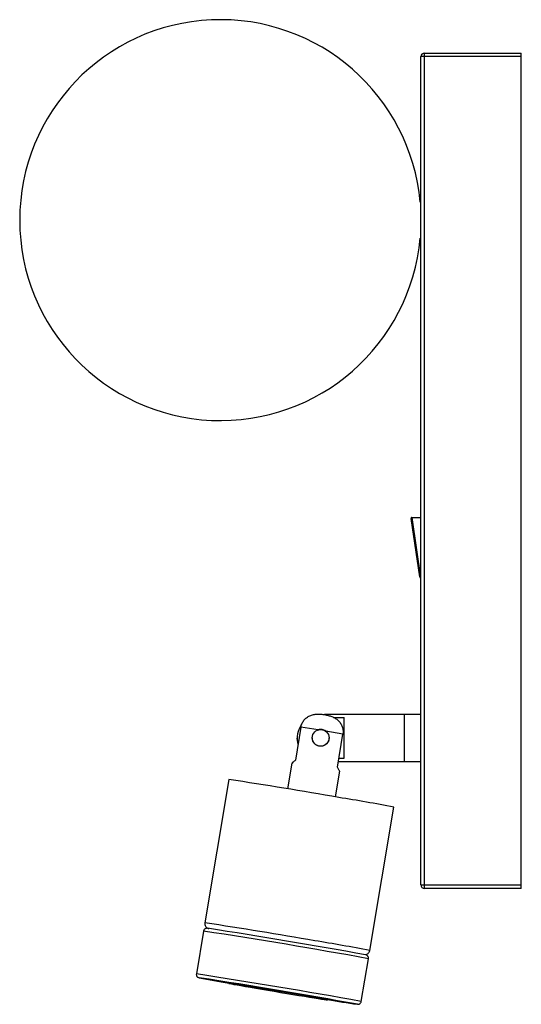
# Paper-space layout '_Derecha' of a CAD drawing. Header units: millimetres. Extents: x -335 to -185, y -187 to 108.
import ezdxf

# ---------------------------------------------------------------- set-up
doc = ezdxf.new("R2010")
doc.units = ezdxf.units.MM

psp = doc.layouts.new('_Derecha')

# ---------------------------------------------------------------- linework, layer by layer
at = {"color": 7, "linetype": 'Continuous', "lineweight": 25}
for p, q in [((-214, 97.66), (-214, -152.34)), ((-214, 97.66), (-185, 97.66)), ((-185, -152.34), (-185, 97.66)), ((-215, -151.34), (-215, 96.66)), ((-185, 96.66), (-215, 96.66)), ((-215.38, -59.15), (-217.96, -41.6)), ((-217.77, -41.35), (-215.12, -59.34)), ((-217.74, -41.34), (-215, -41.34)), ((-215.16, -59.34), (-215, -59.34)), ((-215, -100.34), (-243.89, -100.34)), ((-241.03, -101.23), (-238, -101.23)), ((-238, -113.41), (-238, -101.23)), ((-220, -100.34), (-220, -114.34)), ((-250.92, -104.08), (-252.57, -113.95)), ((-245.77, -104.93), (-250.92, -104.08)), ((-243.5, -105.31), (-243.31, -105.5)), ((-238.35, -106.19), (-243.5, -105.31)), ((-252, -107.32), (-252, -107.36)), ((-247.5, -107.3), (-247.5, -107.31)), ((-242.5, -107.31), (-242.5, -107.3)), ((-240, -116.05), (-238.35, -106.19)), ((-253.61, -114.88), (-254.9, -122.57)), ((-239.71, -114.34), (-215, -114.34)), ((-239.56, -113.41), (-238, -113.41)), ((-240.6, -124.96), (-239.31, -117.27)), ((-272.43, -119.77), (-279.61, -162.67)), ((-230.3, -170.93), (-223.11, -128.02)), ((-215, -151.34), (-185, -151.34)), ((-185, -152.34), (-214, -152.34)), ((-280.03, -165.13), (-282.17, -177.96)), ((-232.86, -186.21), (-230.71, -173.39)), ((-272.47, -180.59), (-272.51, -180.79)), ((-242.92, -185.75), (-242.89, -185.55))]:
    psp.add_line(p, q, dxfattribs=at)
at = {"color": 8, "linetype": 'Continuous', "lineweight": 25}
psp.add_line((-234.03, -187.04), (-234.01, -187.03), dxfattribs=at)
at = {"color": 7, "linetype": 'Continuous', "lineweight": 25, "flags": 128}
for points in [[(-251.77, -109.15), (-251.87, -108.68), (-252, -107.36)], [(-262.63, -182.53), (-260.81, -182.83), (-258.93, -183.15), (-257.04, -183.47), (-255.15, -183.78), (-253.31, -184.09), (-251.54, -184.38), (-249.87, -184.65), (-248.33, -184.91), (-246.95, -185.13), (-245.74, -185.32), (-244.72, -185.48), (-243.93, -185.61), (-243.35, -185.69), (-243.02, -185.74), (-242.92, -185.74), (-243.07, -185.71), (-243.46, -185.63), (-244.08, -185.52), (-244.92, -185.37), (-245.98, -185.18), (-247.23, -184.96), (-248.65, -184.72), (-250.22, -184.45), (-251.91, -184.16), (-253.7, -183.86), (-255.55, -183.55), (-257.44, -183.23), (-259.34, -182.91), (-261.2, -182.6), (-263.01, -182.3), (-264.74, -182.02), (-266.34, -181.75), (-267.81, -181.52), (-269.11, -181.31), (-270.22, -181.13), (-271.13, -180.99), (-271.82, -180.88), (-272.27, -180.82), (-272.49, -180.79), (-272.46, -180.8), (-272.19, -180.86), (-271.69, -180.96), (-270.95, -181.09), (-270, -181.26), (-268.85, -181.46), (-267.51, -181.69), (-266.01, -181.95), (-264.37, -182.23), (-262.63, -182.53)]]:
    psp.add_lwpolyline(points, dxfattribs=at)
at = {"color": 8, "linetype": 'Continuous', "lineweight": 25, "flags": 128}
psp.add_lwpolyline([(-281.35, -179.11), (-281.35, -179.11), (-281.32, -179.12)], dxfattribs=at)
at = {"color": 7, "linetype": 'Continuous', "lineweight": 25}
psp.add_circle((-245, -107.3), 2.5, dxfattribs=at)
for centre, radius, start, end in [((-275, 47.66), 60, 5.1168, 354.8833), ((-214, 96.66), 1, 90, 180), ((-216, 53.66), 1, 319.5437, 360), ((-216, 41.66), 1, 0, 40.4562), ((-217.74, -41.57), 0.224, 90, 188.375), ((-215.16, -59.12), 0.224, 188.375, 270), ((-245, -107.32), 7, 144.9449, 194.8986), ((-508.05, -1665.28), 1563.37, 80.11157, 81.33156), ((-334.45, -713.75), 596.21, 79.2373, 80.84346), ((-214, -151.34), 1, 180, 270), ((-551.41, -1937.12), 1793.64, 79.7277, 81.25943), ((-543.39, -1889.25), 1730.1, 79.69884, 81.28829), ((-216.63, 157.29), 342.57, 259.114, 260.6147), ((-423.07, -1170.75), 1001.54, 79.63573, 81.35202), ((-185.61, 152.27), 342.75, 260.3769, 261.8778)]:
    psp.add_arc(centre, radius, start, end, dxfattribs=at)
at = {"color": 8, "linetype": 'Continuous', "lineweight": 25}
for centre, radius, start, end in [((-515.23, -1708.13), 1563.32, 80.11156, 81.33158), ((-542.67, -1884.96), 1739.76, 79.67052, 81.31723), ((-341.66, -756.78), 596.35, 79.23752, 80.84333), ((-544.87, -1898.09), 1740.08, 79.67067, 81.31708)]:
    psp.add_arc(centre, radius, start, end, dxfattribs=at)
at = {"color": 7, "linetype": 'Continuous', "lineweight": 25}
for points, knots in [([(-250.92, -104.08), (-250.89, -103.9), (-250.85, -103.71), (-250.74, -103.35), (-250.67, -103.18), (-250.44, -102.67), (-250.24, -102.34), (-249.89, -101.9), (-249.77, -101.76), (-249.5, -101.5), (-249.35, -101.38), (-248.9, -101.03), (-248.58, -100.84), (-247.89, -100.53), (-247.53, -100.42), (-246.8, -100.25), (-246.42, -100.21), (-245.67, -100.17), (-245.3, -100.18), (-244.56, -100.24), (-244.18, -100.29), (-243.44, -100.42), (-243.08, -100.49), (-242.36, -100.68), (-242, -100.79), (-241.31, -101.07), (-240.97, -101.24), (-240.33, -101.63), (-240.04, -101.86), (-239.63, -102.25), (-239.5, -102.38), (-239.26, -102.67), (-239.15, -102.82), (-238.94, -103.13), (-238.85, -103.29), (-238.68, -103.63), (-238.61, -103.8), (-238.42, -104.33), (-238.34, -104.69), (-238.29, -105.26), (-238.28, -105.45), (-238.3, -105.82), (-238.32, -106.01), (-238.35, -106.19)], [0, 0, 0, 0, 0.03125, 0.03125, 0.0625, 0.0625, 0.125, 0.125, 0.15625, 0.15625, 0.1875, 0.1875, 0.25, 0.25, 0.3125, 0.3125, 0.375, 0.375, 0.4375, 0.4375, 0.5, 0.5, 0.5625, 0.5625, 0.625, 0.625, 0.6875, 0.6875, 0.75, 0.75, 0.78125, 0.78125, 0.8125, 0.8125, 0.84375, 0.84375, 0.875, 0.875, 0.9375, 0.9375, 0.96875, 0.96875, 1, 1, 1, 1]), ([(-243.5, -105.31), (-243.66, -105.19), (-243.83, -105.09), (-244.19, -104.93), (-244.39, -104.87), (-244.78, -104.8), (-244.99, -104.79), (-245.39, -104.82), (-245.58, -104.86), (-245.77, -104.93)], [0, 0, 0, 0, 0.25, 0.25, 0.5, 0.5, 0.75, 0.75, 1, 1, 1, 1]), ([(-242.53, -107.31), (-242.52, -107.39), (-242.48, -107.74), (-242.69, -108.35), (-243.13, -109.03), (-243.78, -109.54), (-244.59, -109.82), (-245.44, -109.81), (-246.22, -109.53), (-246.87, -109.03), (-247.32, -108.34), (-247.52, -107.72), (-247.48, -107.37), (-247.48, -107.31)], [0, 0, 0, 0, 0.031438, 0.133916, 0.234514, 0.339939, 0.449624, 0.556553, 0.658346, 0.760128, 0.866731, 0.976479, 1, 1, 1, 1]), ([(-252.57, -113.95), (-252.83, -114.19), (-253.36, -114.67), (-253.68, -114.95), (-253.6, -114.89), (-253.6, -114.89)], [0, 0, 0, 0, 0.47886, 0.960591, 1, 1, 1, 1]), ([(-239.33, -117.27), (-239.35, -117.24), (-239.38, -117.18), (-239.68, -116.65), (-239.92, -116.2), (-240, -116.05)], [0, 0, 0, 0, 0.371329, 0.785832, 1, 1, 1, 1]), ([(-278.97, -164.3), (-279, -164.3), (-279.03, -164.29), (-279.19, -164.31), (-279.37, -164.35), (-279.6, -164.46), (-279.83, -164.67), (-279.99, -164.91), (-280, -165.09), (-280.01, -165.14)], [0, 0, 0, 0, 0.275282, 0.375305, 0.471018, 0.600671, 0.753826, 0.924016, 1, 1, 1, 1]), ([(-279.59, -162.67), (-279.61, -162.77), (-279.66, -163.03), (-279.56, -163.43), (-279.37, -163.8), (-279.14, -164.05), (-278.92, -164.2), (-278.76, -164.28), (-278.65, -164.33), (-278.55, -164.36), (-278.51, -164.37), (-278.48, -164.38)], [0, 0, 0, 0, 0.099229, 0.264758, 0.399491, 0.514004, 0.609126, 0.682432, 0.749482, 0.841315, 1, 1, 1, 1]), ([(-231.48, -172.15), (-231.38, -172.12), (-231.16, -172.06), (-230.8, -171.85), (-230.49, -171.49), (-230.31, -171.14), (-230.31, -170.94), (-230.31, -170.91)], [0, 0, 0, 0, 0.1817914, 0.4100709, 0.6675545, 0.9562209, 1, 1, 1, 1]), ([(-230.72, -173.4), (-230.72, -173.38), (-230.67, -173.24), (-230.71, -172.99), (-230.83, -172.71), (-230.98, -172.52), (-231.12, -172.4), (-231.24, -172.33), (-231.33, -172.3), (-231.39, -172.27), (-231.42, -172.26), (-231.43, -172.26)], [0, 0, 0, 0, 0.033826, 0.21056, 0.350978, 0.470018, 0.571111, 0.654261, 0.736914, 0.856331, 1, 1, 1, 1]), ([(-282.16, -177.96), (-282.17, -178.03), (-282.21, -178.21), (-282.13, -178.47), (-282, -178.72), (-281.85, -178.88), (-281.71, -178.98), (-281.61, -179.03), (-281.53, -179.06), (-281.47, -179.08), (-281.45, -179.09), (-281.44, -179.09)], [0, 0, 0, 0, 0.097323, 0.253304, 0.380901, 0.490109, 0.581352, 0.658856, 0.747366, 0.893827, 1, 1, 1, 1]), ([(-233.9, -187.05), (-233.88, -187.05), (-233.85, -187.05), (-233.75, -187.05), (-233.6, -187.02), (-233.38, -186.95), (-233.14, -186.78), (-232.94, -186.53), (-232.89, -186.32), (-232.87, -186.22)], [0, 0, 0, 0, 0.161472, 0.301861, 0.40352, 0.522474, 0.677479, 0.851306, 1, 1, 1, 1])]:
    psp.add_open_spline(points, degree=3, knots=knots, dxfattribs=at)

doc.saveas('drawing.dxf')
